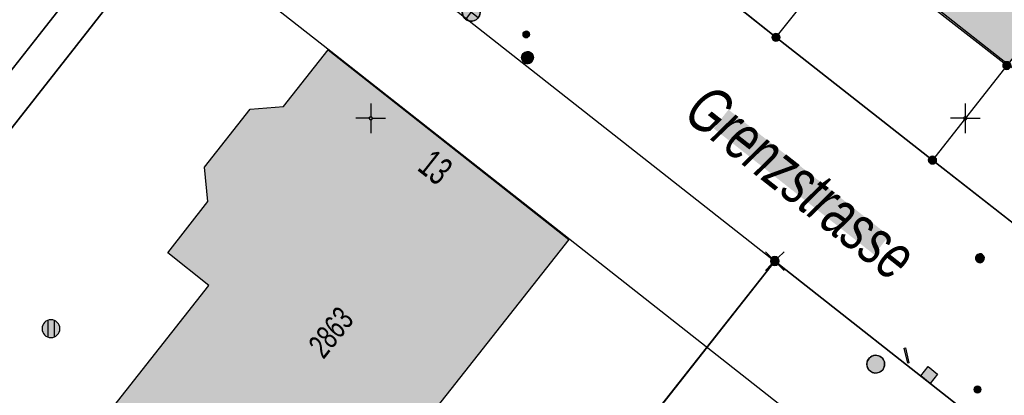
# Model space of a CAD drawing. Header units: metres. Extents: x 2695560 to 2696939, y 1260529 to 1262050.
# Tile 60 of 256: x 2695936 to 2695978, y 1260813 to 1260829. Entities that reach past the tile are written whole.
import ezdxf

# ---------------------------------------------------------------- set-up
doc = ezdxf.new("R2010")
doc.units = ezdxf.units.M
doc.linetypes.add('AUSGEZOGEN', pattern=[0])
for name, color, linetype in [('XR$1$AV_Gebäudeflächen (BB)', 7, 'AUSGEZOGEN'), ('XR$1$AV_Grenzpunkte', 7, 'AUSGEZOGEN'), ('XR$1$AV_Haus-Nr.', 7, 'AUSGEZOGEN'), ('XR$1$AV_Koordinatennetzpunkte', 7, 'AUSGEZOGEN'), ('XR$1$AV_Linien (BB)', 7, 'AUSGEZOGEN'), ('XR$1$AV_Strassennamen', 7, 'AUSGEZOGEN'), ('XR$1$AV_Versicherung-Nr.', 7, 'AUSGEZOGEN'), ('XR$1$AW_LK_Einlaufschacht alt', 24, 'AUSGEZOGEN'), ('XR$1$AW_LK_Schachtdeckel', 24, 'AUSGEZOGEN'), ('XR$1$EW_LK_Knoten', 1, 'AUSGEZOGEN'), ('XR$1$GA_LK_Siphon', 32, 'AUSGEZOGEN'), ('XR$1$Liegenschaftsgrenzen', 7, 'AUSGEZOGEN'), ('XR$1$PFAV', 255, 'AUSGEZOGEN'), ('XR$1$PFAW', 255, 'AUSGEZOGEN'), ('XR$1$PFEW', 255, 'AUSGEZOGEN'), ('XR$1$PFGA', 255, 'AUSGEZOGEN'), ('XR$1$PFWA', 255, 'AUSGEZOGEN'), ('XR$1$RAEW', 8, 'AUSGEZOGEN'), ('XR$1$RP_Abstandslinie', 7, 'AUSGEZOGEN'), ('XR$1$WA_LK_Absperrarmatur', 171, 'AUSGEZOGEN'), ('XR$1$WA_LK_Rohrleitungsteil', 171, 'AUSGEZOGEN')]:
    doc.layers.add(name, color=color, linetype=linetype)
doc.styles.add('ARIAL', font='arial.ttf')

# ---------------------------------------------------------------- blocks, each defined once
blk = doc.blocks.new('BAV15')
at = {"layer": 'XR$1$PFAV', "transparency": 33554687}
blk.add_hatch(color=7, dxfattribs=at).paths.add_polyline_path([(0.5, 0), (0.49, 0.1), (0.46, 0.2), (0.41, 0.29), (0.34, 0.36), (0.26, 0.42), (0.17, 0.47), (0.08, 0.49), (-0.03, 0.5), (-0.13, 0.48), (-0.22, 0.45), (-0.31, 0.4), (-0.38, 0.33), (-0.44, 0.24), (-0.48, 0.15), (-0.5, 0.05), (-0.5, -0.05), (-0.48, -0.15), (-0.44, -0.24), (-0.38, -0.33), (-0.31, -0.4), (-0.22, -0.45), (-0.13, -0.48), (-0.03, -0.5), (0.08, -0.49), (0.17, -0.47), (0.26, -0.42), (0.34, -0.36), (0.41, -0.29), (0.46, -0.2), (0.49, -0.1)])
at = {"color": 7, "transparency": 33554687}
for start, end in [(90, 270), (270, 90)]:
    blk.add_arc((0, 0), 0.5, start, end, dxfattribs=at)
at = {"layer": 'XR$1$PFAV', "transparency": 33554687}
blk.add_circle((0, 0), 0.5, dxfattribs=at)
blk = doc.blocks.new('BWAV19')
at = {"layer": 'XR$1$PFAV', "transparency": 33554687}
blk.add_hatch(color=7, dxfattribs=at).paths.add_polyline_path([(0, 0.24), (-0.024, 0.239), (-0.048, 0.235), (-0.072, 0.229), (-0.095, 0.221), (-0.116, 0.21), (-0.137, 0.197), (-0.156, 0.182), (-0.174, 0.165), (-0.19, 0.147), (-0.204, 0.127), (-0.215, 0.106), (-0.225, 0.083), (-0.232, 0.06), (-0.237, 0.036), (-0.24, 0.012), (-0.24, -0.012), (-0.237, -0.036), (-0.232, -0.06), (-0.225, -0.083), (-0.215, -0.106), (-0.204, -0.127), (-0.19, -0.147), (-0.174, -0.165), (-0.156, -0.182), (-0.137, -0.197), (-0.116, -0.21), (-0.095, -0.221), (-0.072, -0.229), (-0.048, -0.235), (-0.024, -0.239), (0, -0.24), (0.024, -0.239), (0.048, -0.235), (0.072, -0.229), (0.095, -0.221), (0.116, -0.21), (0.137, -0.197), (0.156, -0.182), (0.174, -0.165), (0.19, -0.147), (0.204, -0.127), (0.215, -0.106), (0.225, -0.083), (0.232, -0.06), (0.237, -0.036), (0.24, -0.012), (0.24, 0.012), (0.237, 0.036), (0.232, 0.06), (0.225, 0.083), (0.215, 0.106), (0.204, 0.127), (0.19, 0.147), (0.174, 0.165), (0.156, 0.182), (0.137, 0.197), (0.116, 0.21), (0.095, 0.221), (0.072, 0.229), (0.048, 0.235), (0.024, 0.239)])
at = {"color": 7, "transparency": 33554687}
for p, q in [((-0.5, 0.5), (-0.17, 0.17)), ((0.17, 0.17), (0.5, 0.5)), ((-0.5, -0.5), (-0.17, -0.17)), ((0.17, -0.17), (0.5, -0.5))]:
    blk.add_line(p, q, dxfattribs=at)
for start, end in [(90, 270), (270, 90)]:
    blk.add_arc((0, 0), 0.24, start, end, dxfattribs=at)
blk = doc.blocks.new('BAV2041')
at = {"color": 7, "transparency": 33554687}
for p, q in [((0, 0.5), (0, 0.05)), ((-0.05, 0), (-0.5, 0)), ((0.05, 0), (0.5, 0)), ((0, -0.05), (0, -0.5))]:
    blk.add_line(p, q, dxfattribs=at)
blk.add_circle((0, 0), 0.05, dxfattribs=at)
for start, end in [(90, 270), (270, 90)]:
    blk.add_arc((0, 0), 0.05, start, end, dxfattribs=at)
blk = doc.blocks.new('BAW2089')
at = {"layer": 'XR$1$PFAW', "transparency": 33554687}
blk.add_hatch(color=7, dxfattribs=at).paths.add_polyline_path([(-0.5, 0.5), (-0.5, -0.5), (0.5, -0.5), (0.5, 0.5)])
at = {"transparency": 33554687}
blk.add_lwpolyline([(-0.5, 0.5), (0.5, 0.5), (0.5, -0.5), (-0.5, -0.5), (-0.5, 0.5)], close=True, dxfattribs=at)
at = {"layer": 'XR$1$PFAW', "transparency": 33554687}
blk.add_lwpolyline([(-0.5, 0.5), (0.5, 0.5), (0.5, -0.5), (-0.5, -0.5), (-0.5, 0.5)], close=True, dxfattribs=at)
blk = doc.blocks.new('BAW2082')
at = {"layer": 'XR$1$PFAW', "transparency": 33554687}
blk.add_hatch(color=7, dxfattribs=at).paths.add_polyline_path([(0.509, -0.003), (0.499, 0.098), (0.469, 0.194), (0.42, 0.283), (0.354, 0.359), (0.274, 0.421), (0.183, 0.466), (0.085, 0.491), (-0.016, 0.496), (-0.116, 0.481), (-0.211, 0.446), (-0.297, 0.392), (-0.37, 0.323), (-0.428, 0.24), (-0.468, 0.147), (-0.488, 0.047), (-0.488, -0.054), (-0.468, -0.153), (-0.428, -0.246), (-0.37, -0.329), (-0.297, -0.398), (-0.211, -0.452), (-0.116, -0.487), (-0.016, -0.502), (0.085, -0.497), (0.183, -0.472), (0.274, -0.427), (0.354, -0.366), (0.42, -0.289), (0.469, -0.2), (0.499, -0.104)])
at = {"transparency": 33554687}
for start, end in [(91.1948, 268.8052), (268.8052, 91.1948)]:
    blk.add_arc((0.01, 0), 0.5, start, end, dxfattribs=at)
at = {"layer": 'XR$1$PFAW', "transparency": 33554687}
blk.add_circle((0.009, -0.003), 0.5, dxfattribs=at)
blk = doc.blocks.new('BAW2090')
at = {"layer": 'XR$1$PFAW', "lineweight": 25, "transparency": 33554687}
blk.add_hatch(color=7, dxfattribs=at).paths.add_polyline_path([(0.5, 0), (0.49, 0.101), (0.459, 0.197), (0.41, 0.286), (0.344, 0.362), (0.264, 0.424), (0.174, 0.469), (0.076, 0.494), (-0.025, 0.499), (-0.125, 0.484), (-0.22, 0.449), (-0.306, 0.395), (-0.379, 0.326), (-0.437, 0.243), (-0.477, 0.15), (-0.497, 0.051), (-0.497, -0.051), (-0.477, -0.15), (-0.437, -0.243), (-0.379, -0.326), (-0.306, -0.395), (-0.22, -0.449), (-0.125, -0.484), (-0.025, -0.499), (0.076, -0.494), (0.174, -0.469), (0.264, -0.424), (0.344, -0.362), (0.41, -0.286), (0.459, -0.197), (0.49, -0.101)])
at = {"lineweight": 25, "transparency": 33554687}
for p, q in [((-0.177, 0.468), (-0.177, -0.468)), ((0.179, 0.467), (0.177, -0.468))]:
    blk.add_line(p, q, dxfattribs=at)
for start, end in [(90, 180), (180, 270), (0, 90), (270, 0)]:
    blk.add_arc((0, 0), 0.5, start, end, dxfattribs=at)
blk = doc.blocks.new('BWA2013')
at = {"true_color": 0x000000, "transparency": 33554687}
blk.add_hatch(color=18, dxfattribs=at).paths.add_polyline_path([(-0.291, -0.409), (0.352, 0.357), (0.291, 0.409), (-0.352, -0.357)])
at = {"transparency": 33554687}
blk.add_lwpolyline([(-0.291, -0.409), (-0.352, -0.357), (0.291, 0.409), (0.352, 0.357), (-0.291, -0.409)], close=True, dxfattribs=at)
blk = doc.blocks.new('BWA965')
at = {"layer": 'XR$1$PFWA', "transparency": 33554687}
blk.add_hatch(color=7, dxfattribs=at).paths.add_polyline_path([(0, 0.5), (-0.05, 0.5), (-0.1, 0.49), (-0.15, 0.48), (-0.2, 0.46), (-0.24, 0.44), (-0.29, 0.41), (-0.33, 0.38), (-0.36, 0.34), (-0.4, 0.31), (-0.42, 0.26), (-0.45, 0.22), (-0.47, 0.17), (-0.48, 0.13), (-0.49, 0.08), (-0.5, 0.03), (-0.5, -0.03), (-0.49, -0.08), (-0.48, -0.13), (-0.47, -0.17), (-0.45, -0.22), (-0.42, -0.26), (-0.4, -0.31), (-0.36, -0.34), (-0.33, -0.38), (-0.29, -0.41), (-0.24, -0.44), (-0.2, -0.46), (-0.15, -0.48), (-0.1, -0.49), (-0.05, -0.5), (0, -0.5), (0.05, -0.5), (0.1, -0.49), (0.15, -0.48), (0.2, -0.46), (0.24, -0.44), (0.29, -0.41), (0.33, -0.38), (0.36, -0.34), (0.4, -0.31), (0.42, -0.26), (0.45, -0.22), (0.47, -0.17), (0.48, -0.13), (0.49, -0.08), (0.5, -0.03), (0.5, 0.03), (0.49, 0.08), (0.48, 0.13), (0.47, 0.17), (0.45, 0.22), (0.42, 0.26), (0.4, 0.31), (0.36, 0.34), (0.33, 0.38), (0.29, 0.41), (0.24, 0.44), (0.2, 0.46), (0.15, 0.48), (0.1, 0.49), (0.05, 0.5)])
at = {"transparency": 33554687}
blk.add_line((0, 0.5), (0, -0.5), dxfattribs=at)
for start, end in [(90, 270), (270, 90)]:
    blk.add_arc((0, 0), 0.5, start, end, dxfattribs=at)
blk = doc.blocks.new('BGA15')
at = {"layer": 'XR$1$PFGA', "transparency": 33554687}
blk.add_hatch(color=7, dxfattribs=at).paths.add_polyline_path([(0.5, 0), (0.49, 0.101), (0.459, 0.197), (0.41, 0.286), (0.344, 0.362), (0.264, 0.424), (0.174, 0.469), (0.076, 0.494), (-0.025, 0.499), (-0.125, 0.484), (-0.22, 0.449), (-0.306, 0.395), (-0.379, 0.326), (-0.437, 0.243), (-0.477, 0.15), (-0.497, 0.051), (-0.497, -0.051), (-0.477, -0.15), (-0.437, -0.243), (-0.379, -0.326), (-0.306, -0.395), (-0.22, -0.449), (-0.125, -0.484), (-0.025, -0.499), (0.076, -0.494), (0.174, -0.469), (0.264, -0.424), (0.344, -0.362), (0.41, -0.286), (0.459, -0.197), (0.49, -0.101)])
at = {"color": 32, "transparency": 33554687}
for start, end in [(91.19481, 268.80519), (268.80519, 91.19481)]:
    blk.add_arc((0, 0), 0.5, start, end, dxfattribs=at)
at = {"layer": 'XR$1$PFGA', "transparency": 33554687}
blk.add_circle((0, 0), 0.5, dxfattribs=at)
blk = doc.blocks.new('BEWLP2549_S')
at = {"layer": 'XR$1$PFEW', "transparency": 33554687}
blk.add_hatch(color=7, dxfattribs=at).paths.add_polyline_path([(0.5, 0), (0.49, 0.101), (0.459, 0.197), (0.41, 0.286), (0.344, 0.362), (0.264, 0.424), (0.174, 0.469), (0.076, 0.494), (-0.025, 0.499), (-0.125, 0.484), (-0.22, 0.449), (-0.306, 0.395), (-0.379, 0.326), (-0.437, 0.243), (-0.477, 0.15), (-0.497, 0.051), (-0.497, -0.051), (-0.477, -0.15), (-0.437, -0.243), (-0.379, -0.326), (-0.306, -0.395), (-0.22, -0.449), (-0.125, -0.484), (-0.025, -0.499), (0.076, -0.494), (0.174, -0.469), (0.264, -0.424), (0.344, -0.362), (0.41, -0.286), (0.459, -0.197), (0.49, -0.101)])
at = {"color": 1, "transparency": 33554687}
for p, q in [((0.354, -0.354), (-0.354, 0.354)), ((-0.354, -0.354), (0.354, 0.354))]:
    blk.add_line(p, q, dxfattribs=at)
for start, end in [(91.3809, 268.6191), (268.6191, 91.3809)]:
    blk.add_arc((0, 0), 0.5, start, end, dxfattribs=at)
at = {"layer": 'XR$1$PFEW', "transparency": 33554687}
blk.add_circle((0, 0), 0.5, dxfattribs=at)
blk = doc.blocks.new('BEW957')
at = {"layer": 'XR$1$RAEW', "transparency": 33554687}
blk.add_hatch(color=1, dxfattribs=at).paths.add_polyline_path([(-0.5, 0), (-0.5, -0.05), (-0.49, -0.1), (-0.48, -0.15), (-0.46, -0.2), (-0.44, -0.24), (-0.41, -0.29), (-0.38, -0.33), (-0.34, -0.36), (-0.31, -0.4), (-0.26, -0.42), (-0.22, -0.45), (-0.17, -0.47), (-0.13, -0.48), (-0.08, -0.49), (-0.03, -0.5), (0.03, -0.5), (0.08, -0.49), (0.13, -0.48), (0.17, -0.47), (0.22, -0.45), (0.26, -0.42), (0.31, -0.4), (0.34, -0.36), (0.38, -0.33), (0.41, -0.29), (0.44, -0.24), (0.46, -0.2), (0.48, -0.15), (0.49, -0.1), (0.5, -0.05), (0.5, 0), (0.5, 0.05), (0.49, 0.1), (0.48, 0.15), (0.46, 0.2), (0.44, 0.24), (0.41, 0.29), (0.38, 0.33), (0.34, 0.36), (0.31, 0.4), (0.26, 0.42), (0.22, 0.45), (0.17, 0.47), (0.13, 0.48), (0.08, 0.49), (0.03, 0.5), (-0.03, 0.5), (-0.08, 0.49), (-0.13, 0.48), (-0.17, 0.47), (-0.22, 0.45), (-0.26, 0.42), (-0.31, 0.4), (-0.34, 0.36), (-0.38, 0.33), (-0.41, 0.29), (-0.44, 0.24), (-0.46, 0.2), (-0.48, 0.15), (-0.49, 0.1), (-0.5, 0.05)])
at = {"color": 1, "transparency": 33554687}
for start, end in [(90, 180), (180, 270), (0, 90), (270, 0)]:
    blk.add_arc((0, 0), 0.5, start, end, dxfattribs=at)
at = {"layer": 'XR$1$RAEW', "color": 1, "transparency": 33554687}
blk.add_circle((0, 0), 0.5, dxfattribs=at)

msp = doc.modelspace()

# ---------------------------------------------------------------- hatches: boundary and pattern name
at = {"transparency": 33554687}
msp.add_hatch(color=7, dxfattribs=at).paths.add_polyline_path([(2695966.014, 1260825.174), (2695965.392, 1260824.384), (2695972.14, 1260819.072), (2695972.762, 1260819.862)])
at = {"layer": 'XR$1$AV_Gebäudeflächen (BB)', "true_color": 0xd2d2d2, "transparency": 33554687}
for points in [[(2695977.58, 1260840.34), (2695971.14, 1260832.17), (2695977.72, 1260827.03), (2695984.16, 1260835.19)], [(2695941.417, 1260810.646), (2695946.274, 1260806.808), (2695948.034, 1260805.418), (2695950.169, 1260808.128), (2695951.387, 1260807.168), (2695952.682, 1260808.796), (2695951.457, 1260809.761), (2695959.293, 1260819.705), (2695949.182, 1260827.694), (2695947.302, 1260825.311), (2695945.904, 1260825.189), (2695943.979, 1260822.749), (2695944.119, 1260821.313), (2695942.437, 1260819.148), (2695944.156, 1260817.772), (2695939.652, 1260812.041)]]:
    msp.add_hatch(color=254, dxfattribs=at).paths.add_polyline_path(points)

# ---------------------------------------------------------------- linework, layer by layer
at = {"layer": 'XR$1$AV_Linien (BB)', "color": 7, "linetype": 'AUSGEZOGEN', "transparency": 33554687}
for p, q in [((2695920, 1260804.18), (2695945.4, 1260836.56)), ((2695945.4, 1260836.56), (2695967.96, 1260818.8)), ((2695977.72, 1260827.03), (2695971.14, 1260832.17)), ((2695967.96, 1260818.8), (2695997.699, 1260795.374))]:
    msp.add_line(p, q, dxfattribs=at)
for points in [[(2695919.07, 1260805.47), (2695931.65, 1260821.47), (2695944.21, 1260837.5)], [(2695984.75, 1260815.09), (2695974.59, 1260823.05), (2695968.01, 1260828.22), (2695957.93, 1260836.26)], [(2695965.525, 1260810.059), (2695962.795, 1260812.226), (2695967.96, 1260818.8)]]:
    msp.add_lwpolyline(points, dxfattribs=at)
msp.add_lwpolyline([(2695941.417, 1260810.646), (2695939.652, 1260812.041), (2695944.156, 1260817.772), (2695942.437, 1260819.148), (2695944.119, 1260821.313), (2695943.979, 1260822.749), (2695945.904, 1260825.189), (2695947.302, 1260825.311), (2695949.182, 1260827.694), (2695959.293, 1260819.705), (2695951.457, 1260809.761), (2695952.682, 1260808.796), (2695951.387, 1260807.168), (2695950.169, 1260808.128), (2695948.034, 1260805.418), (2695946.274, 1260806.808), (2695941.417, 1260810.646)], close=True, dxfattribs=at)
at = {"layer": 'XR$1$Liegenschaftsgrenzen', "color": 7, "linetype": 'AUSGEZOGEN', "transparency": 33554687}
for p, q in [((2695944.21, 1260837.5), (2695931.65, 1260821.47)), ((2695945.4, 1260836.56), (2695920, 1260804.18)), ((2695945.4, 1260836.56), (2695967.96, 1260818.8)), ((2695957.93, 1260836.26), (2695968.01, 1260828.22)), ((2695968.01, 1260828.22), (2695974.59, 1260823.05)), ((2695974.59, 1260823.05), (2695984.75, 1260815.09)), ((2696000.37, 1260793.27), (2695967.96, 1260818.8))]:
    msp.add_line(p, q, dxfattribs=at)
for points in [[(2695990.75, 1260856.42), (2695989.14, 1260854.45), (2695977.58, 1260840.34), (2695971.14, 1260832.17), (2695968.01, 1260828.22)], [(2695996.67, 1260851.77), (2695995.05, 1260849.81), (2695984.16, 1260835.19), (2695977.72, 1260827.03), (2695974.59, 1260823.05)], [(2695967.96, 1260818.8), (2695954.87, 1260802.14), (2695942.09, 1260785.89)]]:
    msp.add_lwpolyline(points, dxfattribs=at)
at = {"layer": 'XR$1$RP_Abstandslinie', "color": 7, "linetype": 'AUSGEZOGEN', "transparency": 33554687}
msp.add_lwpolyline([(2696026.2, 1260867.73), (2695998.35, 1260890.53), (2695947.27, 1260932.35), (2695926.54, 1260908.15), (2695905.69, 1260883.84), (2695959.93, 1260841.13), (2695986.64, 1260820.1), (2696016.64, 1260796.49), (2696054.39, 1260844.66), (2696026.2, 1260867.73)], close=True, dxfattribs=at)
msp.add_lwpolyline([(2696005.99, 1260782.95), (2695976, 1260806.59), (2695949.29, 1260827.62), (2695945.3, 1260830.761)], dxfattribs=at)

# ---------------------------------------------------------------- block references
at = {"layer": 'XR$1$AV_Grenzpunkte', "color": 7, "linetype": 'AUSGEZOGEN', "lineweight": -3, "transparency": 33554687}
for name, p, xscale, yscale in [('BAV15', (2695968.01, 1260828.22), 0.3249999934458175, 0.3249999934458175), ('BAV15', (2695977.72, 1260827.03), 0.3249999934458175, 0.3249999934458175), ('BAV15', (2695974.59, 1260823.05), 0.3249999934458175, 0.3249999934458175), ('BWAV19', (2695967.96, 1260818.8), 0.7800000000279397, 0.7800000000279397)]:
    msp.add_blockref(name, p, dxfattribs=dict(at, xscale=xscale, yscale=yscale))
at = {"layer": 'XR$1$AV_Koordinatennetzpunkte', "color": 7, "linetype": 'AUSGEZOGEN', "lineweight": -3, "transparency": 33554687, "xscale": 1.25, "yscale": 1.25}
for p in [(2695950.97, 1260824.81), (2695975.97, 1260824.81)]:
    msp.add_blockref('BAV2041', p, dxfattribs=at)
at = {"layer": 'XR$1$AW_LK_Einlaufschacht alt', "color": 24, "linetype": 'AUSGEZOGEN', "lineweight": -3, "transparency": 33554687, "xscale": 0.500000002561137, "yscale": 0.5000000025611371, "rotation": 321.771484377}
msp.add_blockref('BAW2089', (2695974.449, 1260814.006), dxfattribs=at)
at = {"layer": 'XR$1$AW_LK_Schachtdeckel', "color": 24, "linetype": 'AUSGEZOGEN', "lineweight": -3, "transparency": 33554687, "xscale": 0.7499999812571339, "yscale": 0.7499999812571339}
msp.add_blockref('BAW2090', (2695937.522, 1260815.956), dxfattribs=at)
at = {"layer": 'XR$1$AW_LK_Schachtdeckel', "color": 24, "linetype": 'AUSGEZOGEN', "lineweight": -3, "transparency": 33554687, "xscale": 0.7499999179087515, "yscale": 0.7499999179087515, "rotation": 218.0605163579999}
msp.add_blockref('BAW2082', (2695972.212, 1260814.466), dxfattribs=at)
at = {"layer": 'XR$1$EW_LK_Knoten', "color": 1, "linetype": 'AUSGEZOGEN', "lineweight": -3, "transparency": 33554687, "xscale": 0.7499999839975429, "yscale": 0.7499999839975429, "rotation": 7.197300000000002}
msp.add_blockref('BEWLP2549_S', (2695955.193, 1260829.269), dxfattribs=at)
at = {"layer": 'XR$1$EW_LK_Knoten', "color": 1, "linetype": 'AUSGEZOGEN', "lineweight": -3, "transparency": 33554687, "xscale": 0.2749999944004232, "yscale": 0.2749999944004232}
for p in [(2695957.51, 1260828.343), (2695976.485, 1260813.396)]:
    msp.add_blockref('BEW957', p, dxfattribs=at)
at = {"layer": 'XR$1$GA_LK_Siphon', "color": 32, "linetype": 'AUSGEZOGEN', "lineweight": -3, "transparency": 33554687, "xscale": 0.4999999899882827, "yscale": 0.4999999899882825, "rotation": 231.3954}
msp.add_blockref('BGA15', (2695957.561, 1260827.364), dxfattribs=at)
at = {"layer": 'XR$1$WA_LK_Absperrarmatur', "color": 171, "linetype": 'AUSGEZOGEN', "lineweight": -3, "transparency": 33554687, "xscale": 0.3749999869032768, "yscale": 0.3749999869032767, "rotation": 53.01650147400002}
msp.add_blockref('BWA965', (2695976.588, 1260818.919), dxfattribs=at)
at = {"layer": 'XR$1$WA_LK_Rohrleitungsteil', "color": 171, "linetype": 'AUSGEZOGEN', "lineweight": -3, "transparency": 33554687, "xscale": 0.6499999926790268, "yscale": 0.6499999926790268, "rotation": 53.016501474}
msp.add_blockref('BWA2013', (2695973.504, 1260814.824), dxfattribs=at)

# ---------------------------------------------------------------- texts
at = {"layer": 'XR$1$AV_Haus-Nr.', "color": 7, "transparency": 33554687, "insert": (2695954.053, 1260823.212), "char_height": 1.1621, "width": 1.59081, "attachment_point": 2, "rotation": 321.6861, "style": 'ARIAL'}
msp.add_mtext('\\W0.64;13', dxfattribs=at)
at = {"layer": 'XR$1$AV_Strassennamen', "color": 7, "transparency": 33554687, "insert": (2695969.071, 1260822.115), "char_height": 1.93684, "width": 11.97761, "attachment_point": 5, "rotation": 321.7887, "style": 'ARIAL'}
msp.add_mtext('\\A1;{\\fArial|i1|b0;\\H1.936838;\\W0.700000;\\C7;Grenzstrasse}\\P', dxfattribs=at)
at = {"layer": 'XR$1$AV_Versicherung-Nr.', "color": 7, "transparency": 33554687, "insert": (2695949.285, 1260815.792), "char_height": 0.96842, "width": 2.46457, "attachment_point": 5, "rotation": 51.7599, "style": 'ARIAL'}
msp.add_mtext('\\A1;{\\fArial|i1|b0;\\H0.968418;\\W0.700000;\\C7;2863}\\P', dxfattribs=at)

doc.saveas('drawing.dxf')
